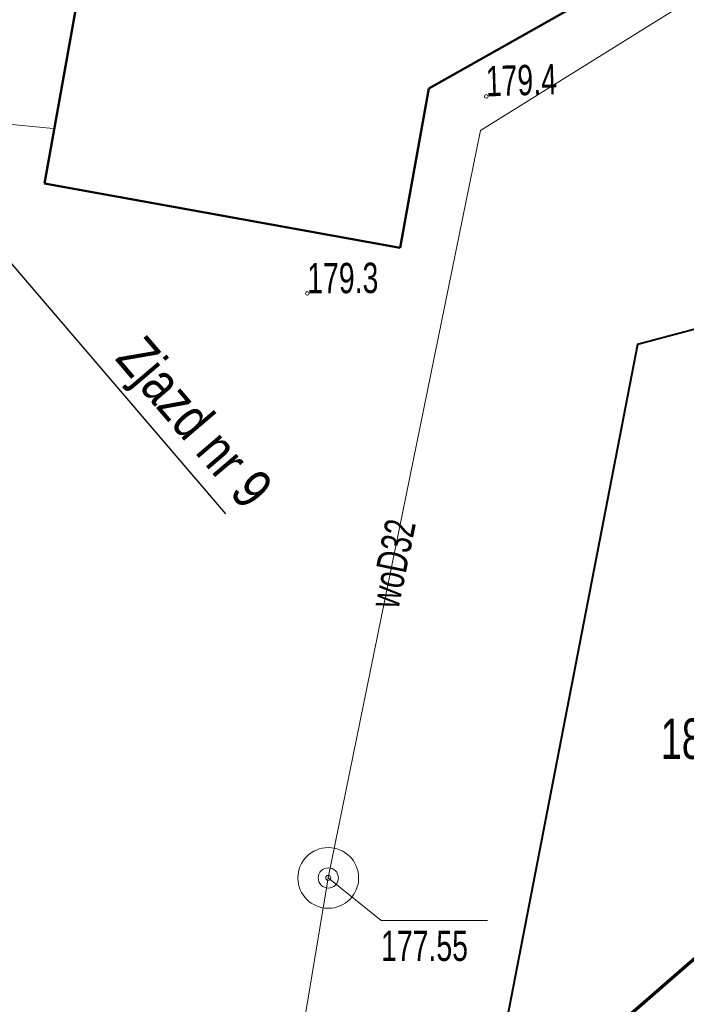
# Model space of a CAD drawing. Header units: metres. Extents: x 7429064 to 7431133, y 5709479 to 5714472.
# Tile 113 of 137: x 7429839 to 7429855, y 5710107 to 5710131. Entities that reach past the tile are written whole.
import ezdxf
from ezdxf.enums import TextEntityAlignment as Align

# ---------------------------------------------------------------- set-up
doc = ezdxf.new("R2010")
doc.units = ezdxf.units.M
for name, pattern in [('1', [0]), ('3_EGBU_A', [0]), ('4_SUPE_01', [0]), ('4_SUPW_01', [0]), ('7_1', [0]), ('7_SUPE_01', [0]), ('7_SUPW_01', [0])]:
    doc.linetypes.add(name, pattern=pattern)
doc.layers.add('_1_Mapa', color=7, linetype='Continuous')
doc.layers.add('D_1_LINIA_OPIS_ZJAZDY', color=7, linetype='Continuous')
doc.layers.add('DZIALKA_L_0', color=7, linetype='1', lineweight=40, true_color=0x008000)
doc.layers.add('DZIALKA_T_0', color=7, linetype='Continuous', lineweight=40, true_color=0x008000)
for name, color, linetype, lineweight in [('EGBB_L_1', 252, '3_EGBU_A', 50), ('RTPW_T_0', 252, 'Continuous', 15), ('SUPE_L_3', 252, '4_SUPE_01', 18), ('SUPW_E_T_0', 252, 'Continuous', 15), ('SUPW_L_0', 252, '4_SUPW_01', 18), ('SUTW_T_0', 252, 'Continuous', 18), ('SUUW_T_1', 252, 'Continuous', 18), ('zakres', 252, 'Continuous', 70)]:
    doc.layers.add(name, color=color, linetype=linetype, lineweight=lineweight)
doc.styles.add('Styl Arial', font='arial.ttf', dxfattribs={"width": 0.8, "height": 0.9})

# ---------------------------------------------------------------- blocks, each defined once
blk = doc.blocks.new('3_RTPW01')
at = {"linetype": 'Continuous'}
blk.add_circle((0, 0), 0.045, dxfattribs=at)
blk = doc.blocks.new('7_SUPS01_08')
at = {"linetype": 'Continuous'}
blk.add_circle((0, 0), 0.0625, dxfattribs=at)
blk = doc.blocks.new('7_SUUS13')
at = {"linetype": 'Continuous'}
for radius in [0.75, 0.25]:
    blk.add_circle((0, 0), radius, dxfattribs=at)
blk = doc.blocks.new('X-ref_MDCP_Szara')
at = {"layer": 'DZIALKA_L_0', "linetype": '1'}
for p, q in [((7429860.48, 5710124.61), (7429853.9, 5710122.86)), ((7429853.9, 5710122.86), (7429850.073, 5710103.1))]:
    blk.add_line(p, q, dxfattribs=at)
at = {"layer": 'EGBB_L_1', "linetype": '3_EGBU_A'}
for p, q in [((7429841, 5710136.63), (7429839.25, 5710126.84)), ((7429853.05, 5710131.62), (7429848.74, 5710129.19)), ((7429848.74, 5710129.19), (7429848.03, 5710125.25)), ((7429848.03, 5710125.25), (7429839.25, 5710126.84))]:
    blk.add_line(p, q, dxfattribs=at)
at = {"layer": 'SUPE_L_3', "linetype": '7_SUPE_01'}
blk.add_line((7429839.459, 5710128.197), (7429837.646, 5710128.378), dxfattribs=at)
at = {"layer": 'SUPW_L_0', "linetype": '7_SUPW_01'}
for p, q in [((7429850.02, 5710128.15), (7429854.81, 5710131.13)), ((7429846.258, 5710109.668), (7429850.02, 5710128.15)), ((7429846.258, 5710109.668), (7429844.319, 5710098.02))]:
    blk.add_line(p, q, dxfattribs=at)
at = {"layer": 'SUPW_L_0', "linetype": '7_1'}
for p, q in [((7429854.81, 5710131.13), (7429850.02, 5710128.15)), ((7429850.02, 5710128.15), (7429846.258, 5710109.668)), ((7429846.258, 5710109.668), (7429844.319, 5710098.02))]:
    blk.add_line(p, q, dxfattribs=at)
at = {"layer": 'SUTW_T_0', "linetype": 'Continuous'}
for p, q in [((7429846.258, 5710109.668), (7429847.562, 5710108.616)), ((7429847.562, 5710108.616), (7429850.195, 5710108.616))]:
    blk.add_line(p, q, dxfattribs=at)
at = {"layer": 'zakres', "linetype": 'Continuous', "lineweight": 70, "flags": 128}
blk.add_lwpolyline([(7429664.145, 5709938.943), (7429852.365, 5710105.124), (7429894.812, 5710142.052)], dxfattribs=at)
at = {"layer": 'RTPW_T_0'}
for p in [(7429850.16, 5710128.99), (7429845.74, 5710124.12)]:
    blk.add_blockref('3_RTPW01', p, dxfattribs=at)
at = {"layer": 'SUTW_T_0'}
blk.add_blockref('7_SUPS01_08', (7429846.258, 5710109.668), dxfattribs=at)
at = {"layer": 'SUUW_T_1'}
blk.add_blockref('7_SUUS13', (7429846.258, 5710109.668), dxfattribs=at)
at = {"layer": 'DZIALKA_T_0', "width": 0.7}
blk.add_text('189/2', height=1, dxfattribs=at).set_placement((7429854.47, 5710113.61), align=Align.TOP_LEFT)
at = {"layer": 'RTPW_T_0', "width": 0.7}
for s, rotation, p in [('179.4', 1.8124, (7429850.16, 5710128.99)), ('179.3', 0.3356, (7429845.74, 5710124.12))]:
    blk.add_text(s, height=0.75, rotation=rotation, dxfattribs=at).set_placement(p)
at = {"layer": 'SUPW_E_T_0', "width": 0.7}
blk.add_text('woD32', height=0.75, rotation=78.4935, dxfattribs=at).set_placement((7429847.84, 5710117.44), align=Align.MIDDLE)
at = {"layer": 'SUTW_T_0', "width": 0.7}
blk.add_text('177.55', height=0.75, dxfattribs=at).set_placement((7429847.562, 5710108.366), align=Align.TOP_LEFT)

msp = doc.modelspace()

# ---------------------------------------------------------------- linework, layer by layer
at = {"layer": 'D_1_LINIA_OPIS_ZJAZDY', "color": 7, "linetype": 'Continuous', "lineweight": -3}
msp.add_lwpolyline([(7429843.728, 5710118.671), (7429832.41, 5710131.895)], dxfattribs=at)

# ---------------------------------------------------------------- block references
at = {"layer": '_1_Mapa'}
msp.add_blockref('X-ref_MDCP_Szara', (0, 0), dxfattribs=at)

# ---------------------------------------------------------------- texts
at = {"layer": 'D_1_LINIA_OPIS_ZJAZDY', "color": 7, "linetype": 'Continuous', "lineweight": -3, "insert": (7429841.234, 5710122.727), "char_height": 1, "width": 9.4699, "attachment_point": 4, "rotation": 310.4953, "style": 'Styl Arial'}
msp.add_mtext('Zjazd nr 9', dxfattribs=at)

doc.saveas('drawing.dxf')
